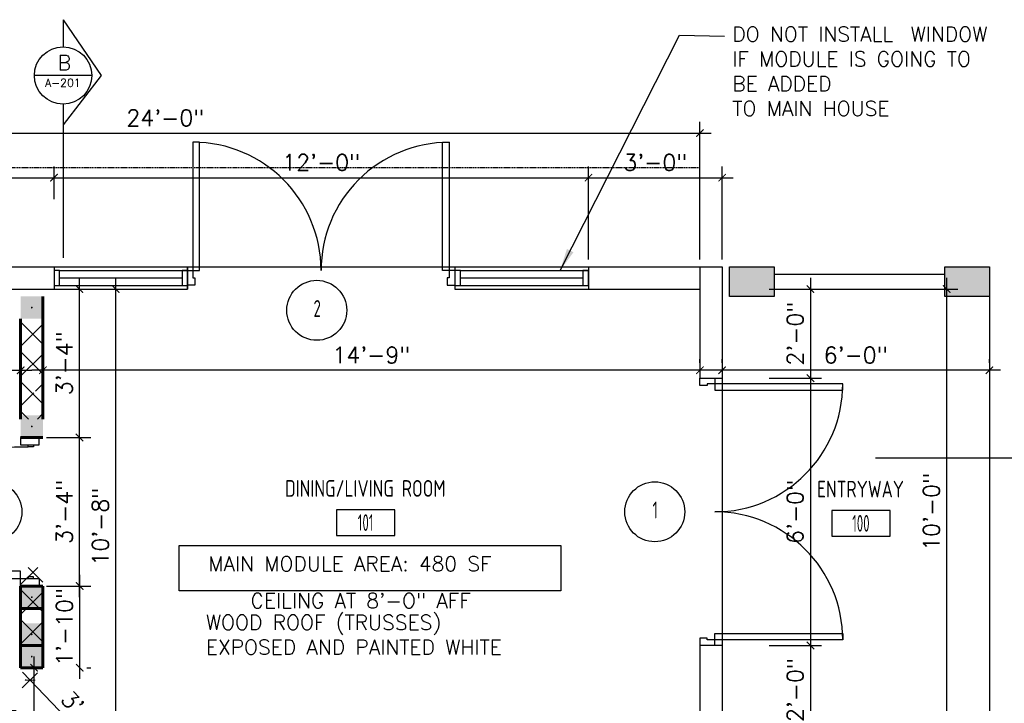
# Model space of a CAD drawing. Header units: inches. Extents: x -3803 to 30266, y -3756 to 4522.
# Tile 18 of 45: x 26791 to 27056, y 2630 to 2814. Entities that reach past the tile are written whole.
import ezdxf
from ezdxf.enums import TextEntityAlignment as Align

# ---------------------------------------------------------------- set-up
doc = ezdxf.new("R2010")
doc.units = ezdxf.units.IN
doc.header["$LTSCALE"] = 0.011
doc.header["$MEASUREMENT"] = 0
doc.header["$PDMODE"] = 1
doc.linetypes.add('DASHED', pattern=[0.75, 0.5, -0.25])
doc.layers.get('0').update_dxf_attribs({"linetype": 'CONTINUOUS'})
doc.layers.get('Defpoints').update_dxf_attribs({"linetype": 'CONTINUOUS'})
for name, color, linetype, lineweight in [('A-DETL-GENF', 92, 'CONTINUOUS', 9), ('A-WALL', 113, 'CONTINUOUS', 18), ('A-WALL-PATT', 111, 'CONTINUOUS', 60), ('DIM', 4, 'CONTINUOUS', 13)]:
    doc.layers.add(name, color=color, linetype=linetype, lineweight=lineweight)
for name, color, linetype in [('a-door', 2, 'CONTINUOUS'), ('G-SYMB', 1, 'CONTINUOUS'), ('Hatch-ExisWalls', 123, 'CONTINUOUS'), ('roof', 8, 'DASHED'), ('TEXT', 2, 'CONTINUOUS'), ('Walls', 5, 'CONTINUOUS')]:
    doc.layers.add(name, color=color, linetype=linetype)
doc.styles.add('MED', font='archstyl.shx', dxfattribs={"width": 0.8, "height": 0.125})
doc.styles.add('ROMANS', font='romans.shx')
doc.styles.add('SMA', font='archstyl.shx', dxfattribs={"width": 0.8, "height": 0.0625})
doc.dimstyles.new('ANGEL', dxfattribs={"dimtxt": 4.375, "dimasz": 2, "dimexe": 3, "dimexo": 2, "dimgap": 1.5, "dimtad": 1, "dimdec": 0, "dimzin": 3, "dimdsep": 46, "dimlunit": 4, "dimtxsty": 'ROMANS', "dimblk": 'ARCHTICK', "dimcen": 0, "dimdle": 3, "dimclrd": 4, "dimclre": 4, "dimclrt": 2, "dimadec": 0, "dimazin": 0, "dimtfac": 1, "dimtdec": 0, "dimtmove": 1, "dimatfit": 3, "dimfxl": 1, "dimfrac": 2, "dimtolj": 1, "dimtzin": 0, "dimarcsym": 0})
doc.dimstyles.new('Copy of STANDARD', dxfattribs={"dimtxt": 8, "dimasz": 3, "dimexe": 3, "dimexo": 3, "dimgap": 3, "dimtad": 1, "dimrnd": 1, "dimzin": 3, "dimdsep": 46, "dimlunit": 4, "dimtxsty": 'Standard', "dimblk": 'ARCHTICK', "dimcen": 3, "dimdle": 3, "dimadec": 0, "dimazin": 0, "dimtfac": 1, "dimtix": 1, "dimtofl": 0, "dimtmove": 1, "dimatfit": 3, "dimfxl": 3, "dimtolj": 1, "dimtzin": 0, "dimlwd": -1, "dimlwe": -1, "dimarcsym": 0})

# ---------------------------------------------------------------- blocks, each defined once
blk = doc.blocks.new('AINC-DOORID')
at = {"layer": 'G-SYMB'}
blk.add_circle((0, 0), 0.1673, dxfattribs=at)
at = {"layer": 'G-SYMB', "color": 4, "linetype": 'Continuous', "style": 'SMA', "width": 0.75}
blk.add_attdef('DNUM', text='', height=0.0938, dxfattribs=at).set_placement((0.0025, 0.0102), align=Align.MIDDLE)
blk = doc.blocks.new('_ArchTick')
at = {"color": 0, "linetype": 'ByBlock', "const_width": 0.15}
blk.add_lwpolyline([(-0.5, -0.5), (0.5, 0.5)], dxfattribs=at)
blk = doc.blocks.new('*D388')
at = {"layer": 'Defpoints', "color": 0, "transparency": 16777216}
for p in [(-166.32, 0), (-157.39, 0), (-147.68, -128)]:
    blk.add_point(p, dxfattribs=at)
at = {"layer": 'DIM', "color": 4, "lineweight": -2, "transparency": 16777216}
for p, q in [((-157.39, -131), (-157.39, 3)), ((-164.32, 0), (-154.39, 0)), ((-149.68, -128), (-160.39, -128))]:
    blk.add_line(p, q, dxfattribs=at)
at = {"layer": 'DIM', "color": 4, "lineweight": -2, "transparency": 16777216, "xscale": 2, "yscale": 2, "zscale": 2}
for p, rotation in [((-157.39, 0), 90), ((-157.39, -128), 270)]:
    blk.add_blockref('_ArchTick', p, dxfattribs=dict(at, rotation=rotation))
at = {"layer": 'DIM', "color": 2, "transparency": 16777216, "insert": (-161.5, -64), "char_height": 4.375, "attachment_point": 5, "rotation": 90, "style": 'ROMANS'}
blk.add_mtext('\\A1;10\'-8"', dxfattribs=at)
blk = doc.blocks.new('AINC-ROOMID')
at = {"layer": 'G-SYMB'}
blk.add_lwpolyline([(-0.2473, -0.3519), (0.2533, -0.3519), (0.2533, -0.1607), (-0.2473, -0.1607)], close=True, dxfattribs=at)
at = {"layer": 'G-SYMB', "color": 4, "linetype": 'Continuous', "style": 'MED', "oblique": -180, "text_generation_flag": 6}
for tag, p in [('%%UROOM-ID', (0, 0.2093)), ('%%USPAN', (0, 0))]:
    blk.add_attdef(tag, text='', height=0.125, rotation=180, dxfattribs=at).set_placement(p, align=Align.MIDDLE)
at = {"layer": 'G-SYMB', "color": 4, "linetype": 'Continuous', "style": 'MED', "text_generation_flag": 6, "width": 0.75}
blk.add_attdef('R-NUM', text='', height=0.125, rotation=180, dxfattribs=at).set_placement((0.003, -0.2563), align=Align.MIDDLE)
blk = doc.blocks.new('*D399')
at = {"color": 4, "lineweight": -2, "ltscale": 10, "transparency": 16777216}
for p, q in [((-177, -19.88), (-177, -18.88)), ((0, -19.88), (0, -18.88)), ((3, -21.88), (-180, -21.88))]:
    blk.add_line(p, q, dxfattribs=at)
at = {"layer": 'Defpoints', "color": 0, "ltscale": 10, "transparency": 16777216}
for p in [(-177, -21.88), (-177, -21.88), (0, -21.88)]:
    blk.add_point(p, dxfattribs=at)
at = {"color": 4, "lineweight": -2, "ltscale": 10, "transparency": 16777216, "xscale": 2, "yscale": 2, "zscale": 2, "rotation": 180}
blk.add_blockref('_ArchTick', (-177, -21.88), dxfattribs=at)
at = {"color": 4, "lineweight": -2, "ltscale": 10, "transparency": 16777216, "xscale": 2, "yscale": 2, "zscale": 2}
blk.add_blockref('_ArchTick', (0, -21.88), dxfattribs=at)
at = {"color": 2, "ltscale": 10, "transparency": 16777216, "insert": (-88.5, -17.78), "char_height": 4.375, "attachment_point": 5, "style": 'ROMANS'}
blk.add_mtext('\\A1;14\'-9"', dxfattribs=at)
blk = doc.blocks.new('*D400')
at = {"layer": 'Defpoints', "color": 0, "ltscale": 10, "transparency": 16777216}
for p in [(-183, -21.88), (-280, -29.53), (-183, -29.53)]:
    blk.add_point(p, dxfattribs=at)
at = {"layer": 'DIM', "color": 4, "lineweight": -2, "ltscale": 10, "transparency": 16777216}
for p, q in [((-280, -27.53), (-280, -18.88)), ((-183, -27.53), (-183, -18.88)), ((-283, -21.88), (-180, -21.88))]:
    blk.add_line(p, q, dxfattribs=at)
at = {"layer": 'DIM', "color": 4, "lineweight": -2, "ltscale": 10, "transparency": 16777216, "xscale": 2, "yscale": 2, "zscale": 2, "rotation": 180}
blk.add_blockref('_ArchTick', (-280, -21.88), dxfattribs=at)
at = {"layer": 'DIM', "color": 4, "lineweight": -2, "ltscale": 10, "transparency": 16777216, "xscale": 2, "yscale": 2, "zscale": 2}
blk.add_blockref('_ArchTick', (-183, -21.88), dxfattribs=at)
at = {"layer": 'DIM', "color": 2, "ltscale": 10, "transparency": 16777216, "insert": (-231.5, -16.81), "char_height": 4.375, "attachment_point": 5, "style": 'ROMANS'}
blk.add_mtext('\\A1;8\'-1 {\\H0.7x;\\S3/4;}"', dxfattribs=at)
blk = doc.blocks.new('*D475')
at = {"layer": 'Defpoints', "color": 0, "ltscale": 10, "transparency": 16777216}
for p in [(-177, -80), (-167.09, -80), (-167.15, -102)]:
    blk.add_point(p, dxfattribs=at)
at = {"layer": 'DIM', "color": 4, "lineweight": -2, "ltscale": 10, "transparency": 16777216}
for p, q in [((-167.09, -105), (-167.09, -77)), ((-175, -80), (-164.09, -80)), ((-165.15, -102), (-164.09, -102))]:
    blk.add_line(p, q, dxfattribs=at)
at = {"layer": 'DIM', "color": 4, "lineweight": -2, "ltscale": 10, "transparency": 16777216, "xscale": 2, "yscale": 2, "zscale": 2}
for p, rotation in [((-167.09, -80), 90), ((-167.09, -102), 270)]:
    blk.add_blockref('_ArchTick', p, dxfattribs=dict(at, rotation=rotation))
at = {"layer": 'DIM', "color": 2, "ltscale": 10, "transparency": 16777216, "insert": (-171.2, -91), "char_height": 4.375, "attachment_point": 5, "rotation": 90, "style": 'ROMANS'}
blk.add_mtext('\\A1;1\'-10"', dxfattribs=at)
blk = doc.blocks.new('*D476')
at = {"layer": 'Defpoints', "color": 0, "ltscale": 10, "transparency": 16777216}
for p in [(-178, -40), (-167.11, -40), (-178, -80)]:
    blk.add_point(p, dxfattribs=at)
at = {"layer": 'DIM', "color": 4, "lineweight": -2, "ltscale": 10, "transparency": 16777216}
for p, q in [((-167.11, -83), (-167.11, -37)), ((-176, -40), (-164.11, -40)), ((-176, -80), (-164.11, -80))]:
    blk.add_line(p, q, dxfattribs=at)
at = {"layer": 'DIM', "color": 4, "lineweight": -2, "ltscale": 10, "transparency": 16777216, "xscale": 2, "yscale": 2, "zscale": 2}
for p, rotation in [((-167.11, -40), 90), ((-167.11, -80), 270)]:
    blk.add_blockref('_ArchTick', p, dxfattribs=dict(at, rotation=rotation))
at = {"layer": 'DIM', "color": 2, "ltscale": 10, "transparency": 16777216, "insert": (-171.21, -60), "char_height": 4.375, "attachment_point": 5, "rotation": 90, "style": 'ROMANS'}
blk.add_mtext('\\A1;3\'-4"', dxfattribs=at)
blk = doc.blocks.new('*D477')
at = {"layer": 'Defpoints', "color": 0, "ltscale": 10, "transparency": 16777216}
for p in [(-177, 0), (-167.15, 0), (-177, -40)]:
    blk.add_point(p, dxfattribs=at)
at = {"layer": 'DIM', "color": 4, "lineweight": -2, "ltscale": 10, "transparency": 16777216}
for p, q in [((-167.15, -43), (-167.15, 3)), ((-175, 0), (-164.15, 0)), ((-175, -40), (-164.15, -40))]:
    blk.add_line(p, q, dxfattribs=at)
at = {"layer": 'DIM', "color": 4, "lineweight": -2, "ltscale": 10, "transparency": 16777216, "xscale": 2, "yscale": 2, "zscale": 2}
for p, rotation in [((-167.15, 0), 90), ((-167.15, -40), 270)]:
    blk.add_blockref('_ArchTick', p, dxfattribs=dict(at, rotation=rotation))
at = {"layer": 'DIM', "color": 2, "ltscale": 10, "transparency": 16777216, "insert": (-171.25, -20), "char_height": 4.375, "attachment_point": 5, "rotation": 90, "style": 'ROMANS'}
blk.add_mtext('\\A1;3\'-4"', dxfattribs=at)
blk = doc.blocks.new('*D478')
at = {"layer": 'Defpoints', "color": 0, "ltscale": 10, "transparency": 16777216}
for p in [(-177, -102), (-151.93, -128), (-155.39, -131.33)]:
    blk.add_point(p, dxfattribs=at)
at = {"layer": 'DIM', "color": 4, "lineweight": -2, "ltscale": 10, "transparency": 16777216}
for p, q in [((-178.44, -103.39), (-182.61, -107.41)), ((-182.53, -103.17), (-153.3, -133.49)), ((-153.37, -129.39), (-157.55, -133.41))]:
    blk.add_line(p, q, dxfattribs=at)
at = {"layer": 'DIM', "color": 4, "lineweight": -2, "ltscale": 10, "transparency": 16777216, "xscale": 2, "yscale": 2, "zscale": 2}
for p, rotation in [((-180.45, -105.33), 133.9537761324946), ((-155.39, -131.33), 313.9537761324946)]:
    blk.add_blockref('_ArchTick', p, dxfattribs=dict(at, rotation=rotation))
at = {"layer": 'DIM', "color": 2, "ltscale": 10, "transparency": 16777216, "insert": (-164.96, -115.48), "char_height": 4.375, "attachment_point": 5, "rotation": 313.9538, "style": 'ROMANS'}
blk.add_mtext('\\A1;3\'-0"', dxfattribs=at)
blk = doc.blocks.new('*D404')
at = {"layer": 'Defpoints', "color": 0, "ltscale": 10, "transparency": 16777216}
for p in [(-179.39, -102), (-178.86, -102), (-178.86, -141)]:
    blk.add_point(p, dxfattribs=at)
at = {"layer": 'DIM', "color": 4, "lineweight": -2, "ltscale": 10, "transparency": 16777216}
for p, q in [((-179.39, -144), (-179.39, -99)), ((-180.86, -102), (-182.39, -102)), ((-180.86, -141), (-182.39, -141))]:
    blk.add_line(p, q, dxfattribs=at)
at = {"layer": 'DIM', "color": 4, "lineweight": -2, "ltscale": 10, "transparency": 16777216, "xscale": 2, "yscale": 2, "zscale": 2}
for p, rotation in [((-179.39, -102), 90), ((-179.39, -141), 270)]:
    blk.add_blockref('_ArchTick', p, dxfattribs=dict(at, rotation=rotation))
at = {"layer": 'DIM', "color": 2, "ltscale": 10, "transparency": 16777216, "insert": (-183.49, -121.5), "char_height": 4.375, "attachment_point": 5, "rotation": 90, "style": 'ROMANS'}
blk.add_mtext('\\A1;3\'-3"', dxfattribs=at)
blk = doc.blocks.new('*U7')
for points in [[(0, 0), (1.5, 0), (1.5, 2), (2, 2), (2, 4), (0, 4)], [(72, 0), (70.5, 0), (70.5, 2), (70, 2), (70, 4), (72, 4)]]:
    blk.add_lwpolyline(points)
for points in [[(3.25, 0), (3.25, -34.5), (1.5, -34.5), (1.5, 0)], [(68.75, 0), (68.75, -34.5), (70.5, -34.5), (70.5, 0)]]:
    blk.add_lwpolyline(points, close=True)
for centre, start, end in [((1.5, 0), 270, 0), ((70.5, 0), 180, 270)]:
    blk.add_arc(centre, 34.5, start, end)
blk = doc.blocks.new('*D417')
at = {"layer": 'Defpoints', "color": 0, "transparency": 16777216}
for p in [(0, 42), (0, 6), (-288, 0)]:
    blk.add_point(p, dxfattribs=at)
at = {"layer": 'DIM', "color": 4, "lineweight": -2, "transparency": 16777216}
for p, q in [((-288, 2), (-288, 45)), ((0, 8), (0, 45)), ((-291, 42), (3, 42))]:
    blk.add_line(p, q, dxfattribs=at)
at = {"layer": 'DIM', "color": 4, "lineweight": -2, "transparency": 16777216, "xscale": 2, "yscale": 2, "zscale": 2, "rotation": 180}
blk.add_blockref('_ArchTick', (-288, 42), dxfattribs=at)
at = {"layer": 'DIM', "color": 4, "lineweight": -2, "transparency": 16777216, "xscale": 2, "yscale": 2, "zscale": 2}
blk.add_blockref('_ArchTick', (0, 42), dxfattribs=at)
at = {"layer": 'DIM', "color": 2, "transparency": 16777216, "insert": (-144, 46.1), "char_height": 4.375, "attachment_point": 5, "style": 'ROMANS'}
blk.add_mtext('\\A1;24\'-0"', dxfattribs=at)
blk = doc.blocks.new('*D419')
at = {"layer": 'Defpoints', "color": 0, "transparency": 16777216}
for p in [(56.23, 0), (56.23, -120), (66.47, -120)]:
    blk.add_point(p, dxfattribs=at)
at = {"layer": 'Walls', "color": 4, "lineweight": -2, "transparency": 16777216}
for p, q in [((66.47, 3), (66.47, -123)), ((58.23, 0), (69.47, 0)), ((58.23, -120), (69.47, -120))]:
    blk.add_line(p, q, dxfattribs=at)
at = {"layer": 'Walls', "color": 4, "lineweight": -2, "transparency": 16777216, "xscale": 2, "yscale": 2, "zscale": 2}
for p, rotation in [((66.47, 0), 90), ((66.47, -120), 270)]:
    blk.add_blockref('_ArchTick', p, dxfattribs=dict(at, rotation=rotation))
at = {"layer": 'Walls', "color": 2, "transparency": 16777216, "insert": (62.37, -60), "char_height": 4.375, "attachment_point": 5, "rotation": 90, "style": 'ROMANS'}
blk.add_mtext('\\A1;10\'-0"', dxfattribs=at)
blk = doc.blocks.new('*D439')
at = {"layer": 'Defpoints', "color": 0, "ltscale": 10, "transparency": 16777216}
for p in [(16.66, 0), (16.66, -24), (29.79, -24)]:
    blk.add_point(p, dxfattribs=at)
at = {"layer": 'DIM', "color": 4, "lineweight": -2, "ltscale": 10, "transparency": 16777216}
for p, q in [((29.79, 3), (29.79, -27)), ((18.66, 0), (32.79, 0)), ((18.66, -24), (32.79, -24))]:
    blk.add_line(p, q, dxfattribs=at)
at = {"layer": 'DIM', "color": 4, "lineweight": -2, "ltscale": 10, "transparency": 16777216, "xscale": 2, "yscale": 2, "zscale": 2}
for p, rotation in [((29.79, 0), 90), ((29.79, -24), 270)]:
    blk.add_blockref('_ArchTick', p, dxfattribs=dict(at, rotation=rotation))
at = {"layer": 'DIM', "color": 2, "ltscale": 10, "transparency": 16777216, "insert": (25.68, -12), "char_height": 4.375, "attachment_point": 5, "rotation": 90, "style": 'ROMANS'}
blk.add_mtext('\\A1;2\'-0"', dxfattribs=at)
blk = doc.blocks.new('*D440')
at = {"layer": 'Defpoints', "color": 0, "ltscale": 10, "transparency": 16777216}
for p in [(16.66, -24), (16.66, -96), (29.77, -96)]:
    blk.add_point(p, dxfattribs=at)
at = {"layer": 'DIM', "color": 4, "lineweight": -2, "ltscale": 10, "transparency": 16777216}
for p, q in [((29.77, -21), (29.77, -99)), ((18.66, -24), (32.77, -24)), ((18.66, -96), (32.77, -96))]:
    blk.add_line(p, q, dxfattribs=at)
at = {"layer": 'DIM', "color": 4, "lineweight": -2, "ltscale": 10, "transparency": 16777216, "xscale": 2, "yscale": 2, "zscale": 2}
for p, rotation in [((29.77, -24), 90), ((29.77, -96), 270)]:
    blk.add_blockref('_ArchTick', p, dxfattribs=dict(at, rotation=rotation))
at = {"layer": 'DIM', "color": 2, "ltscale": 10, "transparency": 16777216, "insert": (25.66, -60), "char_height": 4.375, "attachment_point": 5, "rotation": 90, "style": 'ROMANS'}
blk.add_mtext('\\A1;6\'-0"', dxfattribs=at)
blk = doc.blocks.new('*D441')
at = {"layer": 'Defpoints', "color": 0, "ltscale": 10, "transparency": 16777216}
for p in [(16.66, -96), (16.66, -120), (29.79, -120)]:
    blk.add_point(p, dxfattribs=at)
at = {"layer": 'DIM', "color": 4, "lineweight": -2, "ltscale": 10, "transparency": 16777216}
for p, q in [((29.79, -93), (29.79, -123)), ((18.66, -96), (32.79, -96)), ((18.66, -120), (32.79, -120))]:
    blk.add_line(p, q, dxfattribs=at)
at = {"layer": 'DIM', "color": 4, "lineweight": -2, "ltscale": 10, "transparency": 16777216, "xscale": 2, "yscale": 2, "zscale": 2}
for p, rotation in [((29.79, -96), 90), ((29.79, -120), 270)]:
    blk.add_blockref('_ArchTick', p, dxfattribs=dict(at, rotation=rotation))
at = {"layer": 'DIM', "color": 2, "ltscale": 10, "transparency": 16777216, "insert": (25.68, -108), "char_height": 4.375, "attachment_point": 5, "rotation": 90, "style": 'ROMANS'}
blk.add_mtext('\\A1;2\'-0"', dxfattribs=at)
blk = doc.blocks.new('*D447')
at = {"layer": 'Defpoints', "color": 0, "ltscale": 10, "transparency": 16777216}
for p in [(-222, 30.03), (-174, 30), (-174, 22.17)]:
    blk.add_point(p, dxfattribs=at)
at = {"layer": 'DIM', "color": 4, "lineweight": -2, "ltscale": 10, "transparency": 16777216}
for p, q in [((-174, 24.17), (-174, 33)), ((-225, 30), (-171, 30)), ((-222, 28.03), (-222, 27))]:
    blk.add_line(p, q, dxfattribs=at)
at = {"layer": 'DIM', "color": 4, "lineweight": -2, "ltscale": 10, "transparency": 16777216, "xscale": 2, "yscale": 2, "zscale": 2, "rotation": 180}
blk.add_blockref('_ArchTick', (-222, 30), dxfattribs=at)
at = {"layer": 'DIM', "color": 4, "lineweight": -2, "ltscale": 10, "transparency": 16777216, "xscale": 2, "yscale": 2, "zscale": 2}
blk.add_blockref('_ArchTick', (-174, 30), dxfattribs=at)
at = {"layer": 'DIM', "color": 2, "ltscale": 10, "transparency": 16777216, "insert": (-198, 34.1), "char_height": 4.375, "attachment_point": 5, "style": 'ROMANS'}
blk.add_mtext('\\A1;4\'-0"', dxfattribs=at)
blk = doc.blocks.new('*D448')
at = {"layer": 'Defpoints', "color": 0, "ltscale": 10, "transparency": 16777216}
for p in [(-30, 30), (-174, 22.23), (-30, 6)]:
    blk.add_point(p, dxfattribs=at)
at = {"layer": 'DIM', "color": 4, "lineweight": -2, "ltscale": 10, "transparency": 16777216}
for p, q in [((-174, 24.23), (-174, 33)), ((-30, 8), (-30, 33)), ((-177, 30), (-27, 30))]:
    blk.add_line(p, q, dxfattribs=at)
at = {"layer": 'DIM', "color": 4, "lineweight": -2, "ltscale": 10, "transparency": 16777216, "xscale": 2, "yscale": 2, "zscale": 2, "rotation": 180}
blk.add_blockref('_ArchTick', (-174, 30), dxfattribs=at)
at = {"layer": 'DIM', "color": 4, "lineweight": -2, "ltscale": 10, "transparency": 16777216, "xscale": 2, "yscale": 2, "zscale": 2}
blk.add_blockref('_ArchTick', (-30, 30), dxfattribs=at)
at = {"layer": 'DIM', "color": 2, "ltscale": 10, "transparency": 16777216, "insert": (-102, 34.1), "char_height": 4.375, "attachment_point": 5, "style": 'ROMANS'}
blk.add_mtext('\\A1;12\'-0"', dxfattribs=at)
blk = doc.blocks.new('*D449')
at = {"layer": 'Defpoints', "color": 0, "ltscale": 10, "transparency": 16777216}
for p in [(6, 30), (-30, 22.29), (6, 6)]:
    blk.add_point(p, dxfattribs=at)
at = {"layer": 'DIM', "color": 4, "lineweight": -2, "ltscale": 10, "transparency": 16777216}
for p, q in [((-30, 24.29), (-30, 33)), ((6, 8), (6, 33)), ((-33, 30), (9, 30))]:
    blk.add_line(p, q, dxfattribs=at)
at = {"layer": 'DIM', "color": 4, "lineweight": -2, "ltscale": 10, "transparency": 16777216, "xscale": 2, "yscale": 2, "zscale": 2, "rotation": 180}
blk.add_blockref('_ArchTick', (-30, 30), dxfattribs=at)
at = {"layer": 'DIM', "color": 4, "lineweight": -2, "ltscale": 10, "transparency": 16777216, "xscale": 2, "yscale": 2, "zscale": 2}
blk.add_blockref('_ArchTick', (6, 30), dxfattribs=at)
at = {"layer": 'DIM', "color": 2, "ltscale": 10, "transparency": 16777216, "insert": (-12, 34.1), "char_height": 4.375, "attachment_point": 5, "style": 'ROMANS'}
blk.add_mtext('\\A1;3\'-0"', dxfattribs=at)
blk = doc.blocks.new('*D472')
at = {"color": 4, "lineweight": -2, "ltscale": 10, "transparency": 16777216}
for p, q in [((6, -19.88), (6, -18.88)), ((78, -19.88), (78, -18.88)), ((81, -21.88), (3, -21.88))]:
    blk.add_line(p, q, dxfattribs=at)
at = {"layer": 'Defpoints', "color": 0, "ltscale": 10, "transparency": 16777216}
for p in [(6, -21.88), (6, -21.88), (78, -21.88)]:
    blk.add_point(p, dxfattribs=at)
at = {"color": 4, "lineweight": -2, "ltscale": 10, "transparency": 16777216, "xscale": 2, "yscale": 2, "zscale": 2, "rotation": 180}
blk.add_blockref('_ArchTick', (6, -21.88), dxfattribs=at)
at = {"color": 4, "lineweight": -2, "ltscale": 10, "transparency": 16777216, "xscale": 2, "yscale": 2, "zscale": 2}
blk.add_blockref('_ArchTick', (78, -21.88), dxfattribs=at)
at = {"color": 2, "ltscale": 10, "transparency": 16777216, "insert": (42, -17.78), "char_height": 4.375, "attachment_point": 5, "style": 'ROMANS'}
blk.add_mtext('\\A1;6\'-0"', dxfattribs=at)
blk = doc.blocks.new('typical interior floor plan')
at = {"layer": 'A-DETL-GENF'}
h = blk.add_hatch(color=253, dxfattribs=at)
h.paths.add_polyline_path([(-179.83, -8), (-177, -8), (-177, -2), (-183, -2), (-183, -8), (-179.88, -8)], flags=0)
h.paths.add_polyline_path([(-180, -5.25), (-180.12, -5.21), (-180.21, -5.12), (-180.24, -5.06), (-180.24, -4.94), (-180.17, -4.83), (-180.12, -4.79), (-180, -4.75), (-179.88, -4.79), (-179.79, -4.88), (-179.76, -4.94), (-179.76, -5.06), (-179.83, -5.17), (-179.88, -5.21)], flags=0)
for points in [[(-180, -5.25), (-179.88, -5.21), (-179.79, -5.12), (-179.76, -5.06), (-179.76, -4.94), (-179.83, -4.83), (-179.88, -4.79), (-180, -4.75), (-180.12, -4.79), (-180.21, -4.88), (-180.24, -4.94), (-180.24, -5.06), (-180.17, -5.17), (-180.12, -5.21)], [(-180, -37.25), (-179.88, -37.21), (-179.79, -37.12), (-179.76, -37.06), (-179.76, -36.94), (-179.83, -36.83), (-179.88, -36.79), (-180, -36.75), (-180.12, -36.79), (-180.21, -36.88), (-180.24, -36.94), (-180.24, -37.06), (-180.17, -37.17), (-180.12, -37.21)], [(-180, -83.25), (-179.88, -83.21), (-179.79, -83.12), (-179.76, -83.06), (-179.76, -82.94), (-179.83, -82.83), (-179.88, -82.79), (-180, -82.75), (-180.12, -82.79), (-180.21, -82.88), (-180.24, -82.94), (-180.24, -83.06), (-180.17, -83.17), (-180.12, -83.21)], [(-180, -93.25), (-179.88, -93.21), (-179.79, -93.12), (-179.76, -93.06), (-179.76, -92.94), (-179.83, -92.83), (-179.88, -92.79), (-180, -92.75), (-180.12, -92.79), (-180.21, -92.88), (-180.24, -92.94), (-180.24, -93.06), (-180.17, -93.17), (-180.12, -93.21)], [(-180, -99.25), (-179.88, -99.21), (-179.79, -99.12), (-179.76, -99.06), (-179.76, -98.94), (-179.83, -98.83), (-179.88, -98.79), (-180, -98.75), (-180.12, -98.79), (-180.21, -98.88), (-180.24, -98.94), (-180.24, -99.06), (-180.17, -99.17), (-180.12, -99.21)]]:
    blk.add_hatch(color=7, dxfattribs=at).paths.add_polyline_path(points, flags=0)
h = blk.add_hatch(color=253, dxfattribs=at)
h.paths.add_polyline_path([(-179.83, -40), (-177, -40), (-177, -34), (-183, -34), (-183, -40), (-179.88, -40)], flags=0)
h.paths.add_polyline_path([(-180, -37.25), (-180.12, -37.21), (-180.21, -37.12), (-180.24, -37.06), (-180.24, -36.94), (-180.17, -36.83), (-180.12, -36.79), (-180, -36.75), (-179.88, -36.79), (-179.79, -36.88), (-179.76, -36.94), (-179.76, -37.06), (-179.83, -37.17), (-179.88, -37.21)], flags=0)
h = blk.add_hatch(color=253, dxfattribs=at)
h.paths.add_polyline_path([(-179.83, -86), (-177, -86), (-177, -80), (-183, -80), (-183, -86), (-179.88, -86)], flags=0)
h.paths.add_polyline_path([(-180, -83.25), (-180.12, -83.21), (-180.21, -83.12), (-180.24, -83.06), (-180.24, -82.94), (-180.17, -82.83), (-180.12, -82.79), (-180, -82.75), (-179.88, -82.79), (-179.79, -82.88), (-179.76, -82.94), (-179.76, -83.06), (-179.83, -83.17), (-179.88, -83.21)], flags=0)
h = blk.add_hatch(color=253, dxfattribs=at)
h.paths.add_polyline_path([(-179.83, -96), (-177, -96), (-177, -90), (-183, -90), (-183, -96), (-179.88, -96)], flags=0)
h.paths.add_polyline_path([(-180, -93.25), (-180.12, -93.21), (-180.21, -93.12), (-180.24, -93.06), (-180.24, -92.94), (-180.17, -92.83), (-180.12, -92.79), (-180, -92.75), (-179.88, -92.79), (-179.79, -92.88), (-179.76, -92.94), (-179.76, -93.06), (-179.83, -93.17), (-179.88, -93.21)], flags=0)
h = blk.add_hatch(color=253, dxfattribs=at)
h.paths.add_polyline_path([(-179.83, -102), (-177, -102), (-177, -96), (-183, -96), (-183, -102), (-179.88, -102)], flags=0)
h.paths.add_polyline_path([(-180, -99.25), (-180.12, -99.21), (-180.21, -99.12), (-180.24, -99.06), (-180.24, -98.94), (-180.17, -98.83), (-180.12, -98.79), (-180, -98.75), (-179.88, -98.79), (-179.79, -98.88), (-179.76, -98.94), (-179.76, -99.06), (-179.83, -99.17), (-179.88, -99.21)], flags=0)
at = {"layer": 'A-WALL-PATT', "lineweight": 9}
h = blk.add_hatch(dxfattribs=at)
h.set_pattern_fill('FP_1', color=256, style=0, pattern_type=2)
h.set_pattern_definition([(45, (-181.375, -247.625), (-4.00647, 4.00647), []), (135, (-181.375, -247.625), (-4.00647, -4.00647), [])])
h.paths.add_polyline_path([(-179.27, -94.11), (-179.41, -94.03), (-179.49, -93.89), (-179.49, -93.73), (-179.41, -93.59), (-179.27, -93.51), (-179.11, -93.51), (-178.97, -93.59), (-178.89, -93.73), (-178.89, -93.89), (-178.97, -94.03), (-179.11, -94.11)], flags=16)
h.paths.add_polyline_path([(-179.11, -71.74), (-179.27, -71.74), (-179.41, -71.66), (-179.49, -71.52), (-179.49, -71.36), (-179.41, -71.22), (-179.27, -71.14), (-179.11, -71.14), (-178.97, -71.22), (-178.89, -71.36), (-178.89, -71.52), (-178.97, -71.66)])
h.paths.add_polyline_path([(-179.19, -28.13), (-179.34, -28.08), (-179.46, -27.97), (-179.49, -27.89), (-179.49, -27.73), (-179.41, -27.59), (-179.34, -27.54), (-179.19, -27.5), (-179.03, -27.54), (-178.92, -27.66), (-178.89, -27.73), (-178.89, -27.89), (-178.97, -28.03), (-179.03, -28.08)], flags=16)
h.paths.add_polyline_path([(-179.19, -13.75), (-179.34, -13.71), (-179.46, -13.59), (-179.49, -13.52), (-179.49, -13.36), (-179.41, -13.22), (-179.34, -13.17), (-179.19, -13.13), (-179.03, -13.17), (-178.92, -13.28), (-178.89, -13.36), (-178.89, -13.52), (-178.97, -13.66), (-179.03, -13.71)], flags=16)
h.paths.add_polyline_path([(-179.19, -6.13), (-179.34, -6.08), (-179.46, -5.97), (-179.49, -5.89), (-179.49, -5.73), (-179.41, -5.59), (-179.34, -5.54), (-179.19, -5.5), (-179.03, -5.54), (-178.92, -5.66), (-178.89, -5.73), (-178.89, -5.89), (-178.97, -6.03), (-179.03, -6.08)])
h.paths.add_polyline_path([(-183, -35), (-177, -35), (-177, -8), (-183, -8)])
h.paths.add_polyline_path([(-177, -75), (-183, -75), (-183, -97), (-177, -97)])
at = {"layer": 'Hatch-ExisWalls'}
h = blk.add_hatch(color=0, dxfattribs=at)
h.dxf.hatch_style = 1
h.paths.add_polyline_path([(8, 6), (20, 6), (20, -2), (8, -2)])
h.paths.add_polyline_path([(66, 6), (78, 6), (78, -2), (66, -2)])
h.paths.add_polyline_path([(8, -118), (20, -118), (20, -126), (8, -126)])
h.paths.add_polyline_path([(66, -118), (78, -118), (78, -126), (66, -126)])
at = {"color": 1, "ltscale": 10}
for p, q in [((-171.56, 72.55), (-171.56, 65.25)), ((-171.56, 72.55), (-161.34, 57.5)), ((-163.83, 57.52), (-179.28, 57.52)), ((-161.34, 57.5), (-171.56, 44.19)), ((-171.56, 49.8), (-171.56, 8.43)), ((47.27, -45.48), (111.39, -45.48))]:
    blk.add_line(p, q, dxfattribs=at)
at = {"color": 1}
for p, q in [((-138, 6), (-66, 6)), ((78, -2), (78, -118)), ((6, -24), (6, -60)), ((6, -60), (6, -96))]:
    blk.add_line(p, q, dxfattribs=at)
at = {"color": 1, "ltscale": 10}
blk.add_circle((-171.56, 57.52), 7.73, dxfattribs=at)
at = {"layer": 'a-door'}
for p, q in [((-174, 6), (-138, 6)), ((-66, 6), (-30, 6)), ((-172.5, 5), (-138, 5)), ((-172.5, 3), (-139.5, 3)), ((-64.5, 5), (-30, 5)), ((-64.5, 3), (-31.5, 3)), ((-174, 0), (-138, 0)), ((-172.5, 1), (-138, 1)), ((-66, 0), (-30, 0)), ((-64.5, 1), (-30, 1))]:
    blk.add_line(p, q, dxfattribs=at)
at = {"layer": 'a-door', "color": 2, "linetype": 'Continuous', "lineweight": -3}
for p, q in [((-183, -40), (-183, -42)), ((-183, -42), (-178, -42)), ((-181, -42.5), (-181, -42)), ((-181, -42), (-179.5, -42)), ((-179.5, -42), (-179.5, -42.5)), ((-178, -42), (-178, -40)), ((-179.5, -42.5), (-181, -42.5))]:
    blk.add_line(p, q, dxfattribs=at)
at = {"layer": 'a-door'}
for points in [[(-174, 1), (-172.5, 1), (-172.5, 5), (-174, 5)], [(-139.5, 1), (-138, 1), (-138, 5), (-139.5, 5)], [(-66, 1), (-64.5, 1), (-64.5, 5), (-66, 5)], [(-31.5, 1), (-30, 1), (-30, 5), (-31.5, 5)]]:
    blk.add_lwpolyline(points, close=True, dxfattribs=at)
at = {"layer": 'a-door', "color": 2, "linetype": 'Continuous', "lineweight": -3}
for points in [[(-183, -78), (-183, -76), (-219, -76), (-219, -78)], [(-178, -78), (-178, -80), (-183, -80), (-183, -78)], [(-179.5, -78), (-179.5, -77.5), (-181, -77.5), (-181, -78)]]:
    blk.add_lwpolyline(points, close=True, dxfattribs=at)
at = {"layer": 'a-door', "color": 2, "linetype": 'Continuous', "lineweight": -3, "extrusion": (0, 0, -1)}
blk.add_arc((182.58, -79.01), 36.54, 4.7212, 92.4814, dxfattribs=at)
at = {"layer": 'A-WALL', "lineweight": 60}
for p, q in [((-177, -2), (-177, -35)), ((-183, -8), (-183, -35)), ((-177, -40), (-183, -40)), ((-183, -80), (-177, -80)), ((-183, -80), (-177, -80)), ((-183, -80), (-183, -102)), ((-177, -80), (-177, -102)), ((-183, -86), (-177, -86)), ((-183, -96), (-177, -96)), ((-183, -102), (-177, -102))]:
    blk.add_line(p, q, dxfattribs=at)
at = {"layer": 'TEXT', "color": 2}
blk.add_lwpolyline([(-140.29, -69.06), (-37.42, -69.06), (-37.42, -81.27), (-140.29, -81.27)], close=True, dxfattribs=at)
at = {"layer": 'Walls'}
for p, q in [((-222, 6), (-174, 6)), ((-174, 6), (-174, 0)), ((-138, 0), (-138, 6)), ((-138, 6), (-138, 0)), ((-66, 6), (-66, 0)), ((-66, 6), (-66, 0)), ((-30, 6), (6, 6)), ((-30, 6), (-30, 0)), ((0, 6), (0, -24)), ((6, 6), (6, -30)), ((78, 6), (78, 0)), ((20, 4), (66, 4)), ((-30, 0), (0, 0)), ((-222, 0), (-174, 0)), ((20, 0), (66, 0)), ((0, -24), (6, -24)), ((6, -96), (0, -96)), ((0, -96), (0, -134)), ((6, -96), (6, -134))]:
    blk.add_line(p, q, dxfattribs=at)
for points in [[(8, 6), (20, 6), (20, -2), (8, -2)], [(66, 6), (78, 6), (78, -2), (66, -2)]]:
    blk.add_lwpolyline(points, close=True, dxfattribs=at)
at = {"xscale": 48.29248555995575, "yscale": 48.29248555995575, "zscale": 48.29248555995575}
for p, values in [((-103.22, -5.73), {'DNUM': '2'}), ((-190.75, -59.99), {'DNUM': '3'}), ((-12.16, -60), {'DNUM': '1'})]:
    blk.add_blockref('AINC-DOORID', p, dxfattribs=at).add_auto_attribs(values)
ref = blk.add_blockref('AINC-ROOMID', (-90.15, -53.69), dxfattribs=dict(xscale=31.40809428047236, yscale=35.94597718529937, zscale=31.40809428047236))
ref.add_attrib('%%USPAN', 'DINING/LIVING ROOM', dxfattribs={"layer": 'G-SYMB', "color": 4, "linetype": 'Continuous', "height": 4.4932, "rotation": 180, "style": 'MED', "text_generation_flag": 6, "width": 0.873758}).set_placement((-90.15, -53.69), align=Align.MIDDLE)
ref.add_attrib('R-NUM', '101', dxfattribs={"layer": 'G-SYMB', "color": 4, "linetype": 'Continuous', "height": 4.493, "rotation": 180, "style": 'MED', "text_generation_flag": 6, "width": 0.655319}).set_placement((-90.05, -62.9), align=Align.MIDDLE)
ref = blk.add_blockref('AINC-ROOMID', (43.28, -53.88), dxfattribs=dict(xscale=31.40809428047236, yscale=35.94597718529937, zscale=31.40809428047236))
ref.add_attrib('%%USPAN', 'ENTRYWAY', dxfattribs={"layer": 'G-SYMB', "color": 4, "linetype": 'Continuous', "height": 4.493, "rotation": 180, "style": 'MED', "text_generation_flag": 6, "width": 0.873758}).set_placement((43.28, -53.88), align=Align.MIDDLE)
ref.add_attrib('R-NUM', '100', dxfattribs={"layer": 'G-SYMB', "color": 4, "linetype": 'Continuous', "height": 4.493, "rotation": 180, "style": 'MED', "text_generation_flag": 6, "width": 0.655319}).set_placement((43.37, -63.1), align=Align.MIDDLE)
at = {"layer": 'a-door', "color": 2, "linetype": 'Continuous', "lineweight": -3}
for p, rotation in [((-66.06, 5.03), 180), ((4, -96), 90)]:
    blk.add_blockref('*U7', p, dxfattribs=dict(at, rotation=rotation))
at = {"layer": 'TEXT', "color": 2, "char_height": 4.0007, "attachment_point": 1}
for s, insert, width in [('\\pxql;{\\Fromans|c0;DO NOT INSTALL ^IWINDOW IF MODULE IS GOING TO BE ADDED \\PTO MAIN HOUSE}', (8.72, 70.64), 76.214), ('{\\Fromans|c0;B}', (-172.99, 62.96), 137.2543), ('{\\Fromans|c0;MAIN MODULE AREA: 480 SF}', (-132.47, -71.99), 137.2543), ('{\\Fromans|c0;CEILING AT 8\'-O" AFF}', (-121.07, -81.93), 137.2543)]:
    blk.add_mtext(s, dxfattribs=dict(at, insert=insert, width=width))
at = {"ltscale": 10}
for base, p1, p2, picture, middle in [((-177, -21.88), (0, -21.88), (-177, -21.88), '*D399', (-88.5, -17.78)), ((6, -21.88), (78, -21.88), (6, -21.88), '*D472', (42, -17.78))]:
    dim = blk.add_linear_dim(base=base, p1=p1, p2=p2, dimstyle='ANGEL', dxfattribs=at)
    dim.commit()
    dim.dimension.update_dxf_attribs({"geometry": picture, "text_midpoint": middle})
at = {"layer": 'DIM'}
dim = blk.add_linear_dim(base=(0, 42), p1=(-288, 0), p2=(0, 6), dimstyle='ANGEL', dxfattribs=at)
dim.commit()
dim.dimension.update_dxf_attribs({"geometry": '*D417', "text_midpoint": (-144, 46.1)})
at = {"layer": 'DIM', "ltscale": 10}
for base, p1, p2, picture, middle in [((-174, 30), (-222, 30.03), (-174, 22.17), '*D447', (-198, 34.1)), ((-30, 30), (-174, 22.23), (-30, 6), '*D448', (-102, 34.1)), ((6, 30), (-30, 22.29), (6, 6), '*D449', (-12, 34.1))]:
    dim = blk.add_linear_dim(base=base, p1=p1, p2=p2, dimstyle='ANGEL', dxfattribs=at)
    dim.commit()
    dim.dimension.update_dxf_attribs({"geometry": picture, "text_midpoint": middle})
for base, p1, p2, picture, middle in [((-167.15, 0), (-177, -40), (-177, 0), '*D477', (-171.25, -20)), ((29.79, -24), (16.66, 0), (16.66, -24), '*D439', (25.68, -12)), ((29.77, -96), (16.66, -24), (16.66, -96), '*D440', (25.66, -60)), ((-167.11, -40), (-178, -80), (-178, -40), '*D476', (-171.21, -60)), ((29.79, -120), (16.66, -96), (16.66, -120), '*D441', (25.68, -108)), ((-179.39, -102), (-178.86, -141), (-178.86, -102), '*D404', (-183.49, -121.5))]:
    dim = blk.add_linear_dim(base=base, p1=p1, p2=p2, angle=90, dimstyle='ANGEL', dxfattribs=at)
    dim.commit()
    dim.dimension.update_dxf_attribs({"geometry": picture, "text_midpoint": middle})
at = {"layer": 'DIM'}
dim = blk.add_linear_dim(base=(-157.39, 0), p1=(-147.68, -128), p2=(-166.32, 0), angle=90, dimstyle='ANGEL', dxfattribs=at)
dim.commit()
dim.dimension.update_dxf_attribs({"geometry": '*D388', "text_midpoint": (-161.5, -64)})
at = {"layer": 'DIM', "ltscale": 10}
dim = blk.add_linear_dim(base=(-183, -21.88), p1=(-280, -29.53), p2=(-183, -29.53), text='8\'-1 {\\H0.7x;\\S3/4;}"', dimstyle='ANGEL', dxfattribs=at)
dim.commit()
dim.dimension.update_dxf_attribs({"geometry": '*D400', "text_midpoint": (-231.5, -16.81)})
dim = blk.add_linear_dim(base=(-167.09, -80), p1=(-167.15, -102), p2=(-177, -80), angle=90, dimstyle='ANGEL', dxfattribs=at)
dim.commit()
dim.dimension.update_dxf_attribs({"geometry": '*D475', "text_midpoint": (-167.09, -91), "dimtype": 128})
dim = blk.add_aligned_dim(p1=(-177, -102), p2=(-151.93, -128), distance=-4.8, dimstyle='ANGEL', dxfattribs=at)
dim.commit()
dim.dimension.update_dxf_attribs({"geometry": '*D478', "text_midpoint": (-164.96, -115.48)})
at = {"layer": 'Walls'}
dim = blk.add_linear_dim(base=(66.47, -120), p1=(56.23, 0), p2=(56.23, -120), angle=90, dimstyle='ANGEL', dxfattribs=at)
dim.commit()
dim.dimension.update_dxf_attribs({"geometry": '*D419', "text_midpoint": (62.37, -60)})
at = {"layer": 'TEXT', "color": 9, "ltscale": 10, "annotation_type": 0, "has_hookline": 1, "hookline_direction": 0, "text_width": 68.2}
blk.add_leader([(-37.66, 5), (-5.53, 68.37), (6.67, 68.15)], dimstyle='Copy of STANDARD', override={"dimasz": 6, "dimtad": 0}, dxfattribs=at)

msp = doc.modelspace()

# ---------------------------------------------------------------- hatches: boundary and pattern name
at = {"layer": 'Hatch-ExisWalls'}
h = msp.add_hatch(dxfattribs=at)
h.set_pattern_fill('ANSI33', color=4, scale=20)
h.set_pattern_definition([(45, (-2459.1323, -0.75), (-3.5355339, 3.5355339), []), (45, (-2455.597, -0.75), (-3.5355339, 3.5355339), [2.5, -1.25])])
h.paths.add_polyline_path([(26785.8675703, 2639.3570167), (26781.8675703, 2639.3570154), (26781.8675697, 2600.3570638), (26785.8675674, 2600.3570638)])
edge = h.paths.add_edge_path()
edge.add_line((26893.8675674, 2608.3375651), (26893.8675674, 2608.3589653))
edge.add_line((26893.8675674, 2608.3589653), (26888.3229919, 2608.5397317))
edge.add_line((26888.3229919, 2608.5397317), (26887.8675674, 2557.2058668))
edge.add_arc((26888.5795468, 2555.9019237), 1.4856588, 118.635434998, 215.649517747)
edge.add_arc((26887.4533334, 2554.483605), 0.5583498, 98.344369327, 402.107354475)
edge.add_line((26887.8675674, 2554.8579907), (26887.8675674, 2501.3570161))
edge.add_line((26887.8675674, 2501.3570161), (26893.8675674, 2501.3570161))
edge.add_line((26893.8675674, 2501.3570161), (26893.8675703, 2608.3375651))
edge.add_line((26893.8675703, 2608.3375651), (26893.8675674, 2608.3375651))

# ---------------------------------------------------------------- linework, layer by layer
at = {"layer": 'roof', "ltscale": 53}
for p, q in [((26973.8675703, 2773.9688873), (26685.8675703, 2773.9688873)), ((26973.8675703, 2765.3570161), (26973.8675703, 2773.9688873))]:
    msp.add_line(p, q, dxfattribs=at)

# ---------------------------------------------------------------- block references
msp.add_blockref('typical interior floor plan', (26973.8675674, 2741.3570161))

# ---------------------------------------------------------------- texts
at = {"layer": 'TEXT', "color": 2, "attachment_point": 1}
for s, insert, char_height, width in [('{\\Fromans|c0;A-201}', (26797.4375441, 2797.9907347), 2.159637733, 74.092047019), ('{\\Fromans|c0;WOOD ROOF (TRUSSES)\\PEXPOSED AND PAINTED WHITE }', (26840.7559506, 2653.5763198), 4.000692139, 137.254255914)]:
    msp.add_mtext(s, dxfattribs=dict(at, insert=insert, char_height=char_height, width=width))

doc.saveas('drawing.dxf')
